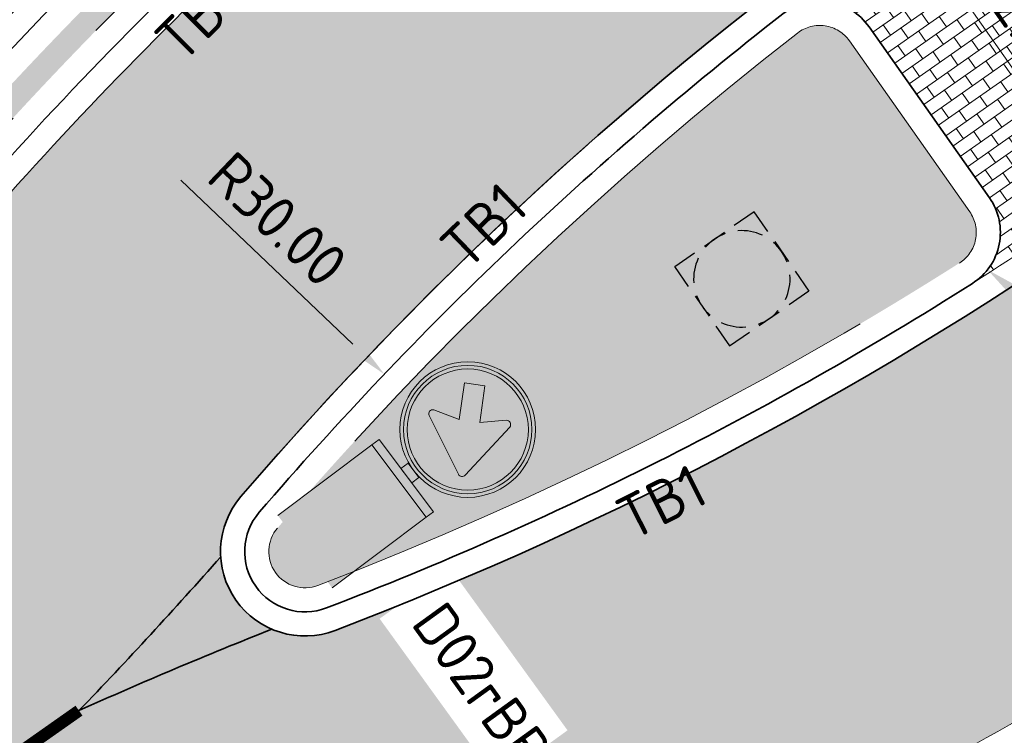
# Model space of a CAD drawing. Header units: metres. Extents: x 191748 to 192615, y 309710 to 310028.
# Tile 68 of 76: x 192242 to 192250, y 309852 to 309858. Entities that reach past the tile are written whole.
import ezdxf
from ezdxf.enums import TextEntityAlignment as Align

# ---------------------------------------------------------------- set-up
doc = ezdxf.new("R2010")
doc.units = ezdxf.units.M
for name, pattern in [('VH-OPSLUITBAND-SO', [10, 4, -2, 2, -2]), ('VH-OPSLUITBAND_100X200', [16, 8, -2, 4, -2]), ('VH-TROTTOIRBAND_180-200', [20, 10, -2, 2, -2, 2, -2])]:
    doc.linetypes.add(name, pattern=pattern)
for name, color, linetype, lineweight in [('N-WE-RI-HWA_GOOT_LIJNGOOT-G', 150, 'Continuous', 35), ('N-WE-RI-OVERIG_RIOOLPUT-OPHOOGTEBRENGEN-S-200', 7, 'Continuous', 25), ('N-WE-VH-KANTLAAG 2 STREKS-G', 170, 'Continuous', 18), ('N-WE-VH-KANTOPSLUITING_OPSLUITBAND_80X200 VOORKANT-G', 1, 'Continuous', 35), ('N-WE-VH-KANTOPSLUITING_OPSLUITBAND_80X200-G', 5, 'VH-OPSLUITBAND-SO', 18), ('N-WE-VH-KANTOPSLUITING_TEKST-T', 7, 'VH-OPSLUITBAND_100X200', 35), ('N-WE-VH-KANTOPSLUITING_TROTTOIRBAND_RWS VOORKANT-G', 2, 'Continuous', 35), ('N-WE-VH-KANTOPSLUITING_TROTTOIRBAND_RWS-G', 6, 'VH-TROTTOIRBAND_180-200', 18), ('N-WE-VH-KANTVERHARDING-G', 5, 'Continuous', 35), ('N-WE-VH-OPENVERHARDING_BETONSTRAATSTEEN_GRIJS-A', 252, 'Continuous', 9), ('N-WE-VH-TEGEL-A', 252, 'Continuous', 9), ('N-WE-VH-VERHARDING_ASFALT-A', 253, 'Continuous', 9), ('N-WE-VW-VERKEERSTEKEN_BORD-T25', 7, 'Continuous', 25), ('N-WE-VW-VERKEERSTEKEN_BORD_D-S-200', 7, 'Continuous', 25), ('X-XX-AL-AANPIJLING_MAATVOERING-S', 6, 'Continuous', 5), ('X-XX-AL-MAATVOERING-M', 6, 'Continuous', 18)]:
    doc.layers.add(name, color=color, linetype=linetype, lineweight=lineweight)
doc.layers.add('N-WE-VH-GESLOTENVERHARDING_ASFALT_COATING_ROOD-A', color=7, linetype='Continuous', lineweight=9, true_color=0xf2beba)
doc.layers.add('N-WE-VW-MARKERING_PUNTSTUK-G', color=7, linetype='Continuous', lineweight=35, true_color=0xf7f7f7)
doc.layers.add('N-WE-VW-MARKERING_30 KM zone-S', color=7, linetype='Continuous', true_color=0xf7f7f7)
doc.styles.add('NLCS-ISO', font='NLCS-ISO.ttf')
doc.styles.add('NLCS-ISO-M200-T18', font='NLCS-ISO.ttf', dxfattribs={"height": 0.36})
doc.dimstyles.new('NLCS-M200-T18-PIJL_L2_H2', dxfattribs={"dimscale": 0.2, "dimtxt": 2.5, "dimasz": 1.8, "dimexe": 2, "dimexo": 2, "dimgap": 0.7, "dimtad": 1, "dimzin": 0, "dimdsep": 46, "dimtxsty": 'NLCS-ISO-M200-T18', "dimcen": 0, "dimdle": 2, "dimclrd": 256, "dimclre": 256, "dimclrt": 7, "dimazin": 0, "dimtfac": 1, "dimtdec": 3, "dimtofl": 0, "dimtmove": 0, "dimatfit": 3, "dimfxl": 2, "dimfxlon": 1, "dimtfillclr": 256, "dimtolj": 1, "dimtzin": 0, "dimlwd": -1, "dimlwe": -1, "dimarcsym": 0})

# ---------------------------------------------------------------- blocks, each defined once
blk = doc.blocks.new('N-SVW-VERKEERSTEKEN_BORD_D02RBB22-SO')
at = {"true_color": 0x007dc8}
h = blk.add_hatch(color=152, dxfattribs=at)
h.dxf.hatch_style = 1
h.paths.add_polyline_path([(-1.63248066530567, 3.868108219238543), (-1.025245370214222, 4.475343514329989), (0.0002358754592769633, 3.447659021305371), (0.0009330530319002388, 5.324999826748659, 0.4143223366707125), (-2.512499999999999, 2.8125, 0.4141047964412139), (-0.0009330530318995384, 0.3000001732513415), (-0.0004433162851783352, 1.618749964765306), (-1.423004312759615, 1.87693842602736, -0.656866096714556), (-1.494165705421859, 2.182399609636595), (-0.5403937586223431, 2.776021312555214)])
h = blk.add_hatch(color=152, dxfattribs=at)
h.dxf.hatch_style = 1
h.paths.add_polyline_path([(2.517688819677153, 3.678611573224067), (2.659530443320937, 3.727406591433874, 0.5778775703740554), (-2.125014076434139, 4.654909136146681), (-2.011679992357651, 4.556647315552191, -0.5778775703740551)])
at = {"true_color": 0xffffff}
h = blk.add_hatch(color=7, dxfattribs=at)
h.dxf.hatch_style = 1
h.paths.add_polyline_path([(-2.011679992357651, 4.556647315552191), (-1.898345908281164, 4.458385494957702, -0.5778775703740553), (2.375847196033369, 3.629816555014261), (2.517688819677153, 3.678611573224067, 0.5778775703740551)])
at = {"true_color": 0x007dc8}
h = blk.add_hatch(color=152, dxfattribs=at)
h.dxf.hatch_style = 1
h.paths.add_polyline_path([(0.0009330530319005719, 5.324999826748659), (0.0002358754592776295, 3.447659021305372), (0.06684153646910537, 3.380910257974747), (0.6458248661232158, 4.315293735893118, -0.6626096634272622), (0.9635684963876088, 4.265867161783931), (1.450766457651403, 1.592139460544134, -0.5200296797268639), (1.252574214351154, 1.391332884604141), (-0.0004433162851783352, 1.618749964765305), (-0.0009330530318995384, 0.3000001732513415, 0.4143223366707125), (2.5125, 2.8125, 0.4141047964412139)])
h = blk.add_hatch(color=152, dxfattribs=at)
h.dxf.hatch_style = 1
h.paths.add_polyline_path([(-2.011679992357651, 4.556647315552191), (-2.125014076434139, 4.654909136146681, 0.1804943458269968), (-2.812499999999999, 2.8125, 0.4142135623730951), (5.166478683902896e-16, 0), (5.166478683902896e-16, 0.1500000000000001, -0.4142135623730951), (-2.662499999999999, 2.8125, -0.1804943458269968)])
at = {"true_color": 0xffffff}
h = blk.add_hatch(color=7, dxfattribs=at)
h.dxf.hatch_style = 1
h.paths.add_polyline_path([(-2.512499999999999, 2.8125, -0.1804943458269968), (-1.898345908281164, 4.458385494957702), (-2.011679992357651, 4.556647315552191, 0.1804943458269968), (-2.662499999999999, 2.8125, 0.4142135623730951), (5.166478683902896e-16, 0.1500000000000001), (5.166478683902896e-16, 0.3000000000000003, -0.4142135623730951)])
h = blk.add_hatch(color=7, dxfattribs=at)
h.dxf.hatch_style = 1
h.paths.add_polyline_path([(0.0002358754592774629, 3.447659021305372), (-1.025245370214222, 4.475343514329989), (-1.63248066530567, 3.868108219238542), (-0.5403937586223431, 2.776021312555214), (-1.494165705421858, 2.182399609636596, 0.6568660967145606), (-1.423004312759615, 1.876938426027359), (-0.0004433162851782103, 1.618749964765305)])
h = blk.add_hatch(color=7, dxfattribs=at)
h.dxf.hatch_style = 1
h.paths.add_polyline_path([(0.9635684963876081, 4.265867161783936, 0.6626096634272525), (0.6458248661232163, 4.315293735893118), (0.06684153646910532, 3.380910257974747), (0.0002358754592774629, 3.447659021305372), (-0.0004433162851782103, 1.618749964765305), (1.252574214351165, 1.391332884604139, 0.5200296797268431), (1.450766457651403, 1.592139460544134)])
at = {"true_color": 0x007dc8}
h = blk.add_hatch(color=152, dxfattribs=at)
h.dxf.hatch_style = 1
h.paths.add_polyline_path([(2.812500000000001, 2.8125, 0.08302223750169), (2.659530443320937, 3.727406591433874), (2.517688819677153, 3.678611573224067, -0.08302223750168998), (2.662500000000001, 2.8125, -0.4142135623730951), (5.166478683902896e-16, 0.1500000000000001), (5.166478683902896e-16, 0, 0.4142135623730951)])
at = {"true_color": 0xffffff}
h = blk.add_hatch(color=7, dxfattribs=at)
h.dxf.hatch_style = 1
h.paths.add_polyline_path([(2.517688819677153, 3.678611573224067), (2.375847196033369, 3.629816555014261, -0.08302223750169), (2.5125, 2.8125, -0.4142135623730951), (5.166478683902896e-16, 0.3000000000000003), (5.166478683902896e-16, 0.1500000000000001, 0.4142135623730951), (2.662500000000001, 2.8125, 0.08302223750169)])
at = {"true_color": 0xafafaf}
h = blk.add_hatch(color=253, dxfattribs=at)
h.dxf.hatch_style = 1
h.paths.add_polyline_path([(0.375, 0), (-0.375, 0), (-0.375, -0.375), (0.375, -0.375)])
at = {"true_color": 0x0a0a0a}
h = blk.add_hatch(color=28, dxfattribs=at)
h.dxf.hatch_style = 1
h.paths.add_polyline_path([(1.875, -0.375), (-1.875, -0.375), (-1.875, -0.75), (1.875, -0.75)])
at = {"true_color": 0xffe100}
h = blk.add_hatch(color=2, dxfattribs=at)
h.dxf.hatch_style = 1
h.paths.add_polyline_path([(1.875, -0.75), (-1.875, -0.75), (-1.875, -5.625), (1.875, -5.625)])
at = {"color": 7, "lineweight": 0, "true_color": 0xffffff}
blk.add_lwpolyline([(-1.025245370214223, 4.475343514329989), (0.06684153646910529, 3.380910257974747), (0.645824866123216, 4.315293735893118, -0.6626096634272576), (0.9635684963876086, 4.265867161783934), (1.450766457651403, 1.592139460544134, -0.5279358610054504), (1.248367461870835, 1.392096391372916), (-1.423004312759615, 1.876938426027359, -0.6568660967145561), (-1.49416570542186, 2.182399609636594), (-0.5403937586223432, 2.776021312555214), (-1.63248066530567, 3.868108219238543)], format="xyb", close=True, dxfattribs=at)
at = {"color": 253, "lineweight": 0, "true_color": 0xafafaf}
blk.add_lwpolyline([(-0.375, -0.375), (0.375, -0.375), (0.375, 0), (-0.375, 0)], close=True, dxfattribs=at)
at = {"color": 28, "lineweight": 0, "true_color": 0x0a0a0a}
blk.add_lwpolyline([(-1.875, -0.75), (1.875, -0.75), (1.875, -0.375), (-1.875, -0.375)], close=True, dxfattribs=at)
at = {"color": 253, "lineweight": 0, "true_color": 0xafafaf}
blk.add_lwpolyline([(1.875, -5.625), (1.875, -0.75), (-1.875, -0.75), (-1.875, -5.625)], dxfattribs=at)
at = {"color": 152, "lineweight": 0, "true_color": 0x007dc8}
blk.add_circle((5.166478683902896e-16, 2.8125), 2.8125, dxfattribs=at)
at = {"color": 7, "lineweight": 0, "true_color": 0xffffff}
for radius in [2.6625, 2.5125]:
    blk.add_circle((5.166478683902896e-16, 2.8125), radius, dxfattribs=at)
blk = doc.blocks.new('TEKST TB')
at = {"layer": 'N-WE-VH-KANTOPSLUITING_TEKST-T', "style": 'NLCS-ISO'}
blk.add_attdef('TEKST_TROTTOIRBANDEN', text='', height=0.36, rotation=0.340705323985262, dxfattribs=at).set_placement((0, 0), align=Align.BOTTOM_CENTER)
blk = doc.blocks.new('*D133')
at = {"layer": 'defpoints', "color": 0, "transparency": 16777216}
for p in [(192249.3436358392, 309859.0260969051), (192250.9550667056, 309856.7362744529), (192250.8532588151, 309856.6646285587)]:
    blk.add_point(p, dxfattribs=at)
at = {"layer": 'X-XX-AL-MAATVOERING-M', "transparency": 16777216}
for p, q in [((192249.2418279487, 309858.9544510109), (192248.9147103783, 309858.724246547)), ((192249.4490119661, 309858.6600451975), (192250.6460747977, 309856.959034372)), ((192250.8532588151, 309856.6646285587), (192250.5261412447, 309856.4344240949))]:
    blk.add_line(p, q, dxfattribs=at)
for points in [[(192249.4980796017, 309858.6945758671), (192249.3999443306, 309858.625514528), (192249.2418279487, 309858.9544510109)], [(192250.6951424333, 309856.9935650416), (192250.5970071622, 309856.9245037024), (192250.8532588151, 309856.6646285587)]]:
    blk.add_solid(points, dxfattribs=at)
at = {"layer": 'X-XX-AL-MAATVOERING-M', "color": 7, "transparency": 16777216, "insert": (192250.3092374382, 309857.9937033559), "char_height": 0.36, "attachment_point": 5, "rotation": 305.13543687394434, "style": 'NLCS-ISO-M200-T18'}
blk.add_mtext('\\A1;2.80', dxfattribs=at)
blk = doc.blocks.new('SRI-PUT_OPHOOGTEBRENGEN-SO')
for p, q in [((-0.5, 2), (0.5, 2)), ((-2, -0.4999999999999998), (-2, 0.5)), ((2, -0.4999999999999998), (2, 0.5000000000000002)), ((-0.5, -2), (0.5, -2))]:
    blk.add_line(p, q)
for points in [[(-1, 2), (-2, 2), (-2, 0.9999999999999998)], [(1, 2), (2, 2), (2, 0.9999999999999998)], [(-1, -2), (-2, -2), (-2, -0.9999999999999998)], [(1, -2), (2, -2), (2, -0.9999999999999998)]]:
    blk.add_lwpolyline(points)
for start, end in [(120, 150), (75.52248781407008, 104.4775121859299), (30, 59.99999999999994), (165.5224878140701, 194.4775121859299), (345.5224878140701, 14.47751218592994), (209.9999999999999, 239.9999999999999), (300.0000000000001, 330.0000000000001), (255.52248781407, 284.4775121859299)]:
    blk.add_arc((0, 0), 2, start, end)
blk = doc.blocks.new('*D95')
at = {"layer": 'defpoints', "color": 0, "transparency": 16777216}
for p in [(192264.059955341, 309863.6160215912), (192268.7147960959, 309856.2915501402), (192244.638, 309851.2730000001)]:
    blk.add_point(p, dxfattribs=at)
at = {"layer": 'X-XX-AL-AANPIJLING_MAATVOERING-S', "transparency": 16777216}
for p, q in [((192268.5002488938, 309856.6291438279), (192268.929343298, 309855.9539564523)), ((192249.5966750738, 309844.1416210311), (192268.4109617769, 309856.0984576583)), ((192249.0782935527, 309844.2861222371), (192249.5073879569, 309843.6109348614))]:
    blk.add_line(p, q, dxfattribs=at)
for points in [[(192268.3787796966, 309856.1490967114), (192268.4431438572, 309856.0478186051), (192268.7147960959, 309856.2915501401)], [(192249.5644929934, 309844.1922600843), (192249.628857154, 309844.0909819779), (192249.2928407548, 309843.9485285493)]]:
    blk.add_solid(points, dxfattribs=at)
at = {"layer": 'X-XX-AL-AANPIJLING_MAATVOERING-S', "color": 7, "transparency": 16777216, "insert": (192260.0384331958, 309851.2206929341), "char_height": 0.36, "attachment_point": 5, "rotation": 32.436733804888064, "style": 'NLCS-ISO-M200-T18'}
blk.add_mtext('\\A1;23.00m komverplaatsing', dxfattribs=at)
blk = doc.blocks.new('*D166')
at = {"layer": 'defpoints', "color": 0, "transparency": 16777216}
for p in [(192244.8935908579, 309855.191126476), (192266.608970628, 309834.4922791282)]:
    blk.add_point(p, dxfattribs=at)
at = {"layer": 'X-XX-AL-MAATVOERING-M', "transparency": 16777216}
blk.add_line((192243.2055820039, 309856.8001168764), (192244.6330063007, 309855.4395126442), dxfattribs=at)
blk.add_solid([(192244.6744039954, 309855.4829434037), (192244.591608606, 309855.3960818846), (192244.8935908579, 309855.191126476)], dxfattribs=at)
at = {"layer": 'X-XX-AL-MAATVOERING-M', "color": 7, "transparency": 16777216, "insert": (192244.0097895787, 309856.4756385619), "char_height": 0.36, "attachment_point": 5, "rotation": 316.37293247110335, "style": 'NLCS-ISO-M200-T18'}
blk.add_mtext('\\A1;R30.00', dxfattribs=at)
blk = doc.blocks.new('*D167')
at = {"layer": 'defpoints', "color": 0, "transparency": 16777216}
for p in [(192249.5032701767, 309856.3666384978), (192249.8963759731, 309856.0576598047)]:
    blk.add_point(p, dxfattribs=at)
at = {"layer": 'X-XX-AL-MAATVOERING-M', "transparency": 16777216}
blk.add_line((192251.5316960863, 309854.7723084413), (192250.1794121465, 309855.8351951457), dxfattribs=at)
blk.add_solid([(192250.2164895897, 309855.8823678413), (192250.1423347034, 309855.7880224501), (192249.8963759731, 309856.0576598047)], dxfattribs=at)
at = {"layer": 'X-XX-AL-MAATVOERING-M', "color": 7, "transparency": 16777216, "insert": (192251.1948185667, 309855.4441071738), "char_height": 0.36, "attachment_point": 5, "rotation": 321.8328750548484, "style": 'NLCS-ISO-M200-T18'}
blk.add_mtext('\\A1;R0.50', dxfattribs=at)

msp = doc.modelspace()

# ---------------------------------------------------------------- hatches: boundary and pattern name
at = {"layer": 'N-WE-VH-GESLOTENVERHARDING_ASFALT_COATING_ROOD-A'}
h = msp.add_hatch(color=256, dxfattribs=at)
h.dxf.hatch_style = 1
edge = h.paths.add_edge_path()
edge.add_line((192051.0774653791, 309808.4195765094), (192057.0811257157, 309758.80851348))
edge.add_line((192057.0811257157, 309758.80851348), (192058.565283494, 309759.0298562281))
edge.add_line((192058.565283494, 309759.0298562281), (192052.5561329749, 309808.6862872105))
edge.add_arc((192068.7381378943, 309810.6445452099), 16.30006311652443, 172.7372160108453, 186.9000706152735, ccw=False)
edge.add_arc((192042.9464646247, 309813.9315084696), 9.700216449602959, 352.7372160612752, 353.558672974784)
edge.add_arc((192068.7432477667, 309810.638999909), 16.30746508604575, 122.85393825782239, 172.2315393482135, ccw=False)
edge.add_arc((192069.4176080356, 309809.2144069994), 17.87123448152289, 94.68040749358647, 122.19239038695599, ccw=False)
edge.add_arc((192068.8067794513, 309807.0628131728), 19.9812120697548, 86.85571442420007, 92.43069995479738, ccw=False)
edge.add_arc((192068.7245158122, 309810.7565854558), 16.30000000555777, 69.28399104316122, 85.85476106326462, ccw=False)
edge.add_line((192074.490415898, 309826.0027127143), (192099.6408618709, 309816.4911196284))
edge.add_arc((192146.0156778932, 309939.1148793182), 131.1000000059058, 249.283991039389, 267.28769582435)
edge.add_line((192139.8119000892, 309808.1617459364), (192141.2483762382, 309808.1163962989))
edge.add_arc((192142.7684526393, 309904.2043735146), 96.09999998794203, 269.0936774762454, 300.0344611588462)
edge.add_line((192190.8685005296, 309821.0082474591), (192194.5697765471, 309823.0909068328))
edge.add_line((192194.5697765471, 309823.0909068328), (192208.7230190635, 309831.2756147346))
edge.add_arc((192084.1208555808, 310046.7414149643), 248.9000004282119, 300.0404543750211, 303.1284289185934)
edge.add_arc((192208.2896435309, 309856.4733086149), 21.6999999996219, 303.1284289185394, 319.3354496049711)
edge.add_line((192224.7499105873, 309842.332954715), (192225.6489243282, 309843.3794636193))
edge.add_arc((192239.5301633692, 309831.4546490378), 18.30000000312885, 125.1354368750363, 139.3354496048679, ccw=False)
edge.add_line((192228.9983091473, 309846.420277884), (192235.1600518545, 309850.7565190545))
edge.add_line((192235.1600518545, 309850.7565190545), (192236.4865745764, 309851.7701852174))
edge.add_arc((192229.1268201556, 309861.0166983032), 11.81795199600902, 308.5180067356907, 324.8070539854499)
edge.add_line((192238.7846379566, 309854.205637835), (192239.3306963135, 309854.9545798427))
edge.add_arc((192239.7560225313, 309855.1015410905), 0.4499999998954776, 142.4942655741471, 199.0613597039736, ccw=False)
edge.add_arc((192266.6089706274, 309834.4922791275), 34.30000000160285, 127.17003413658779, 142.4942657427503, ccw=False)
edge.add_line((192245.8855127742, 309861.8240974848), (192247.0046765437, 309862.637645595))
edge.add_line((192247.0046765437, 309862.637645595), (192247.8553785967, 309863.2301912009))
edge.add_line((192247.8553785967, 309863.2301912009), (192254.0557285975, 309867.5489654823))
edge.add_line((192254.0557285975, 309867.5489654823), (192254.1700393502, 309867.3848525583))
edge.add_line((192254.1700393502, 309867.3848525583), (192255.7091075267, 309868.45687076))
edge.add_line((192255.7091075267, 309868.45687076), (192254.566, 309870.098))
edge.add_line((192254.566, 309870.098), (192247.4733388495, 309865.1572808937))
edge.add_line((192247.4733388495, 309865.1572808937), (192247.5874540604, 309864.9934487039))
edge.add_line((192247.5874540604, 309864.9934487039), (192246.0901905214, 309863.9505489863))
edge.add_arc((192266.6089706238, 309834.4922791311), 35.89999999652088, 124.8586456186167, 145.9195530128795)
edge.add_arc((192228.4265712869, 309860.3247079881), 10.20000000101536, 305.13543687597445, 325.91955301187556, ccw=False)
edge.add_line((192234.2967851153, 309851.9832099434), (192228.1350424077, 309847.6469687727))
edge.add_arc((192239.5301633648, 309831.4546490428), 19.79999999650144, 125.1354368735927, 139.3354496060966)
edge.add_line((192224.51111785, 309844.3569074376), (192223.6121041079, 309843.3103985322))
edge.add_arc((192208.2896435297, 309856.473308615), 20.20000000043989, 303.128428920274, 319.33544960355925, ccw=False)
edge.add_arc((192084.1208557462, 310046.741414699), 247.4000001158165, 300.0404543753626, 303.12842892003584, ccw=False)
edge.add_line((192207.9721020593, 309832.5741229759), (192193.8265035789, 309824.3938355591))
edge.add_line((192193.8265035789, 309824.3938355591), (192190.1252659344, 309822.3111977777))
edge.add_arc((192142.768452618, 309904.2043735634), 94.6000000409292, 295.4844754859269, 300.0397409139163, ccw=False)
edge.add_line((192183.4716656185, 309818.8087737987), (192183.0189620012, 309818.594464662))
edge.add_arc((192142.7684526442, 309904.204373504), 94.59999997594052, 287.2480245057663, 295.1811174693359, ccw=False)
edge.add_line((192170.8181706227, 309813.8585196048), (192159.1426590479, 309811.0322459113))
edge.add_arc((192142.7684526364, 309904.2043735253), 94.59999999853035, 269.0985400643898, 279.96746087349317, ccw=False)
edge.add_arc((192141.9846298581, 309854.2105175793), 44.60000006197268, 267.27836996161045, 269.0949207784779, ccw=False)
edge.add_arc((192146.0156777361, 309939.1148793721), 129.6000000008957, 249.28399111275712, 267.2806065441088, ccw=False)
edge.add_line((192100.1714661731, 309817.8941374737), (192075.0210202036, 309827.4057305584))
edge.add_arc((192068.7245158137, 309810.7565854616), 17.7999999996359, 69.28399102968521, 123.0926038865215)
edge.add_arc((192054.5286765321, 309832.5391047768), 8.200000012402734, 292.5779463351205, 303.0926038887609, ccw=False)
edge.add_arc((192068.7245154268, 309810.756585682), 17.99999958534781, 127.8612765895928, 168.1940758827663)
edge.add_arc((192042.9203814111, 309813.9419657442), 8.200000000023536, -7.0372807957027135, 3.4774068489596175, ccw=False)
edge.add_arc((192068.7245158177, 309810.7565854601), 17.80000000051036, 172.9627625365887, 187.543856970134)
edge.add_line((192051.0785808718, 309808.4197115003), (192051.0774653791, 309808.4195765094))
h = msp.add_hatch(color=256, dxfattribs=at)
h.dxf.hatch_style = 1
edge = h.paths.add_edge_path()
edge.add_arc((192244.0243701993, 309849.036280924), 0.4499999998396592, 230.4225353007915, 287.348414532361)
edge.add_arc((192233.6897319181, 309881.2700922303), 34.30000000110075, 287.7710036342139, 307.1700341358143)
edge.add_arc((192233.689733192, 309881.2700932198), 34.30000001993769, 307.1700314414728, 315.9919136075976)
edge.add_arc((192266.8487255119, 309849.2436790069), 11.80000000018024, 120.7354877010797, 136.0055259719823, ccw=False)
edge.add_line((192260.818035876, 309859.3862024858), (192261.6775717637, 309859.8972778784))
edge.add_line((192261.6775717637, 309859.8972778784), (192261.5753566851, 309860.0691850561))
edge.add_line((192261.5753566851, 309860.0691850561), (192270.857, 309865.588))
edge.add_line((192270.857, 309865.588), (192271.6236130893, 309864.2986961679))
edge.add_line((192271.6236130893, 309864.2986961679), (192262.9461587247, 309859.139128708))
edge.add_arc((192268.0569126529, 309850.5437698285), 9.99999999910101, 120.7354877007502, 138.2013745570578)
edge.add_arc((192233.6897319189, 309881.2700922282), 36.09999999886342, 289.36379946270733, 318.2013745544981, ccw=False)
edge.add_line((192245.6592327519, 309847.2121849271), (192245.5955394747, 309847.401771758))
edge.add_line((192245.5955394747, 309847.401771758), (192244.6476053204, 309847.083305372))
edge.add_arc((192233.6839772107, 309881.2912425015), 35.92191676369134, 284.36949514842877, 287.7706307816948, ccw=False)
edge.add_arc((192245.1302455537, 309836.6122301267), 10.19999999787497, 104.3694951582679, 123.9399972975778)
edge.add_arc((192258.1392042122, 309817.2820200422), 33.50000058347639, 123.9399973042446, 125.1354368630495)
edge.add_line((192238.8595800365, 309844.6781170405), (192233.0580172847, 309840.5953475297))
edge.add_arc((192221.6628963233, 309856.7876672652), 19.80000000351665, 291.26296266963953, 305.13543687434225, ccw=False)
edge.add_line((192228.8433443, 309838.3355354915), (192227.0587217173, 309837.6410688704))
edge.add_arc((192234.3842292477, 309818.8161667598), 20.20000000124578, 111.2629626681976, 123.3955080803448)
edge.add_line((192223.2658404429, 309835.6809653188), (192220.6846251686, 309834.0017217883))
edge.add_line((192220.6846251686, 309834.0017217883), (192219.8426701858, 309833.4635931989))
edge.add_arc((192084.1208556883, 310046.7414148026), 252.8000002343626, 300.0404543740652, 302.4711089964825, ccw=False)
edge.add_line((192210.6754033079, 309827.8994933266), (192196.5308240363, 309819.7197953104))
edge.add_line((192196.5308240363, 309819.7197953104), (192192.8295869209, 309817.6371578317))
edge.add_arc((192142.7684716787, 309904.204339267), 99.99996080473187, 298.6623529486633, 300.0404547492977, ccw=False)
edge.add_line((192190.7331580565, 309816.4582224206), (192190.6371805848, 309816.633802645))
edge.add_arc((192142.7686785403, 309904.2026409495), 99.79827117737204, 269.1016171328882, 298.6627164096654, ccw=False)
edge.add_arc((192141.984624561, 309854.2105173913), 49.79999962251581, 267.28177641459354, 269.1017624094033, ccw=False)
edge.add_arc((192146.0156778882, 309939.1148792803), 134.7999999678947, 262.0982203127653, 267.28177642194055, ccw=False)
edge.add_line((192127.4840057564, 309805.5947792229), (192126.5002487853, 309805.7350156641))
edge.add_line((192126.5002487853, 309805.7350156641), (192113.7508740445, 309808.2331677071))
edge.add_arc((192146.0156775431, 309939.1148779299), 134.7999985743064, 255.7287576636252, 256.15163443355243, ccw=False)
edge.add_arc((192146.0156779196, 309939.1148793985), 134.8000000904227, 249.2839910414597, 255.72875766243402, ccw=False)
edge.add_line((192098.3320379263, 309813.0303422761), (192078.8062263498, 309820.4147669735))
edge.add_line((192078.8062263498, 309820.4147669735), (192078.2031537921, 309820.6428416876))
edge.add_arc((192072.6848690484, 309806.0514560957), 15.60000000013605, 69.28399103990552, 186.6211746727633)
edge.add_line((192057.1889176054, 309804.2527096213), (192058.1706189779, 309795.7954884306))
edge.add_line((192058.1706189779, 309795.7954884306), (192059.8562187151, 309781.2742804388))
edge.add_arc((192556.7199951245, 309838.9494718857), 500.2000000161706, 186.6211746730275, 188.2193609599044)
edge.add_line((192061.6580603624, 309767.43918755), (192062.8420816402, 309759.6676848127))
edge.add_line((192062.8420816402, 309759.6676848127), (192061.298320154, 309759.4374529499))
edge.add_line((192061.298320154, 309759.4374529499), (192060.1734683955, 309767.2247424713))
edge.add_arc((192556.7199952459, 309838.9494719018), 501.7000001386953, 186.6211746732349, 188.2193609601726, ccw=False)
edge.add_line((192058.3662233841, 309781.1013240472), (192056.6806236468, 309795.6225320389))
edge.add_line((192056.6806236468, 309795.6225320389), (192055.6989222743, 309804.0797532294))
edge.add_arc((192072.6848690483, 309806.0514560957), 17.10000000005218, 69.28399104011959, 186.6211746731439, ccw=False)
edge.add_line((192078.7337580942, 309822.0458595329), (192079.3368306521, 309821.8177848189))
edge.add_line((192079.3368306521, 309821.8177848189), (192080.1912720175, 309821.4946454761))
edge.add_line((192080.1912720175, 309821.4946454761), (192098.8626422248, 309814.4333601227))
edge.add_arc((192146.015677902, 309939.1148793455), 133.3000000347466, 249.2839910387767, 256.1356227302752)
edge.add_arc((192146.0156779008, 309939.1148793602), 133.3000000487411, 256.1356227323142, 261.6913552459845)
edge.add_arc((192146.0156778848, 309939.1148792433), 133.2999999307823, 261.6913552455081, 267.2817764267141)
edge.add_arc((192141.9846245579, 309854.2105172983), 48.29999952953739, 267.2817764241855, 269.1017624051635)
edge.add_arc((192142.7684526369, 309904.2043734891), 98.299999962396, 269.1017624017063, 300.0462624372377)
edge.add_line((192191.9871735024, 309819.113789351), (192195.6884480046, 309821.1964478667))
edge.add_line((192195.6884480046, 309821.1964478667), (192209.8243640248, 309829.3711359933))
edge.add_arc((192084.1208557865, 310046.7414146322), 251.1000000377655, 300.0404543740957, 303.1985352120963)
edge.add_arc((192233.4902673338, 309818.468291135), 21.69999999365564, 111.2629626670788, 123.19853521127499, ccw=False)
edge.add_line((192225.6207864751, 309838.6910820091), (192228.2993709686, 309839.7334242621))
edge.add_arc((192221.6628963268, 309856.7876672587), 18.29999999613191, 291.2629626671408, 305.1354368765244)
edge.add_line((192232.1947505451, 309841.8220384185), (192237.9963133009, 309845.904807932))
edge.add_arc((192258.1392035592, 309817.2820209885), 34.99999943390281, 123.93999727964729, 125.1354368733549, ccw=False)
edge.add_line((192238.5978501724, 309846.3188160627), (192239.7848766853, 309847.0833405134))
edge.add_arc((192246.077788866, 309836.8657450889), 11.99999999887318, 105.5881973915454, 121.62848938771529, ccw=False)
edge.add_line((192242.8531319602, 309848.4243603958), (192243.7376658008, 309848.6894371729))
at = {"layer": 'N-WE-VH-OPENVERHARDING_BETONSTRAATSTEEN_GRIJS-A'}
h = msp.add_hatch(dxfattribs=at)
h.set_pattern_fill('AVH-BSS_KEIFORMAAT_HALFST', color=256, angle=90, pattern_type=2)
h.set_pattern_definition([(125.1354368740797, (192249.9121671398, 309856.6543940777), (-0.1462970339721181, 0.02543969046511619), [0.105, -0.105]), (215.1354368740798, (192249.9121671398, 309856.6543940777), (0.06042867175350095, -0.08586836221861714), [])])
edge = h.paths.add_edge_path()
edge.add_arc((192250.795432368, 309859.39573286), 0.5000000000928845, 122.4152934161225, 215.1354368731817)
edge.add_line((192250.386535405, 309859.1079772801), (192251.3841962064, 309857.6903141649))
edge.add_arc((192251.7930931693, 309857.9780697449), 0.5000000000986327, 215.1354368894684, 307.8555803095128)
edge.add_arc((192233.689731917, 309881.2700922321), 30.00000000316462, 302.41529341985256, 307.85558032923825, ccw=False)
edge.add_arc((192249.5032701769, 309856.3666384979), 0.49999999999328, 302.4152934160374, 395.1354368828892)
edge.add_line((192249.9121671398, 309856.6543940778), (192248.9145063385, 309858.072057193))
edge.add_arc((192248.5056093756, 309857.7843016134), 0.4999999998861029, 35.13543686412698, 127.8555803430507)
edge.add_arc((192266.6089706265, 309834.4922791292), 29.99999999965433, 122.41529342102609, 127.8555803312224, ccw=False)
at = {"layer": 'N-WE-VH-TEGEL-A'}
h = msp.add_hatch(dxfattribs=at)
h.set_pattern_fill('AVH-TEGEL_300X300_HALFST', color=256, pattern_type=2)
h.set_pattern_definition([(35.13543687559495, (192250.0961266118, 309856.3929900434), (0.1590115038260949, 0.2953224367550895), [0.3, -0.3]), (125.1354368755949, (192250.0961266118, 309856.3929900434), (-0.2453381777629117, -0.1726533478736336), [])])
edge = h.paths.add_edge_path()
edge.add_line((192261.9948439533, 309856.9778993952), (192261.199417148, 309857.8221457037))
edge.add_arc((192268.0569126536, 309850.5437698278), 10.00000000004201, 133.2945835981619, 138.2013745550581)
edge.add_arc((192233.6897319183, 309881.2700922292), 36.10000000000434, 289.38028355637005, 318.2013745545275, ccw=False)
edge.add_line((192245.6690307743, 309847.2156299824), (192245.7353980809, 309847.0269626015))
edge.add_arc((192233.6897319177, 309881.2700922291), 36.30000000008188, 287.3845182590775, 289.380283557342, ccw=False)
edge.add_line((192244.5355525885, 309846.6282364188), (192243.6272994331, 309845.9925859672))
edge.add_line((192243.6272994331, 309845.9925859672), (192244.32394352, 309844.9971816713))
edge.add_arc((192251.2678667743, 309835.2103573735), 11.99999999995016, 110.88874372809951, 125.35636832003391, ccw=False)
edge.add_arc((192233.6897319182, 309881.2700922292), 37.3000000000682, 290.8887437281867, 319.3629376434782)
at = {"layer": 'N-WE-VH-VERHARDING_ASFALT-A'}
h = msp.add_hatch(color=256, dxfattribs=at)
h.dxf.hatch_style = 1
edge = h.paths.add_edge_path(flags=16)
edge.add_arc((192256.0629673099, 309862.0428111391), 0.6999999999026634, 319.3246451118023, 470.9462286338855)
edge.add_arc((192266.6089706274, 309834.4922791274), 30.20000000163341, 110.9462286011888, 139.324645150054)
edge.add_arc((192244.2357352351, 309853.719560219), 0.6999999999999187, 139.3246451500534, 290.9462286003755)
edge.add_arc((192233.6897319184, 309881.270092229), 30.19999999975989, 290.9462286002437, 319.3246451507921)
edge = h.paths.add_edge_path()
edge.add_line((192271.399803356, 309869.0901268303), (192268.5030420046, 309873.6475649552))
edge.add_arc((192346.6804465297, 309747.3577371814), 148.528876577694, 121.7588199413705, 123.1146476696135)
edge.add_arc((192272.6832243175, 309876.2750104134), 8.451975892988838, 212.2700144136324, 213.6258421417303)
edge.add_arc((192402.5677959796, 309659.4185545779), 252.520061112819, 122.8351254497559, 123.3940986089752)
edge.add_arc((192235.9522543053, 309912.1609069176), 50.1999999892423, 291.53972970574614, 303.3941118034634, ccw=False)
edge.add_arc((192266.608970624, 309834.4922791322), 33.2999999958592, 111.5397297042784, 139.3593063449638)
edge.add_arc((192214.6305602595, 309879.1072412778), 35.19999994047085, 316.3056181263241, 319.3593063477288, ccw=False)
edge.add_arc((192239.7560225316, 309855.1015410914), 0.4500000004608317, 199.0613597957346, 316.30561808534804, ccw=False)
edge.add_line((192239.3306963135, 309854.9545798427), (192238.7846379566, 309854.205637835))
edge.add_arc((192228.9930839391, 309861.1428901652), 11.99999999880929, 308.6423843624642, 324.68267635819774, ccw=False)
edge.add_arc((192214.6305602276, 309879.1072412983), 34.99999997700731, 305.13543687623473, 308.6423843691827, ccw=False)
edge.add_line((192234.7734507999, 309850.4844539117), (192228.9983091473, 309846.420277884))
edge.add_arc((192239.5301633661, 309831.4546490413), 18.29999999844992, 125.1354368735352, 139.3354496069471)
edge.add_line((192225.6489243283, 309843.3794636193), (192224.7499105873, 309842.3329547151))
edge.add_arc((192208.2896435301, 309856.4733086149), 21.70000000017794, 303.12842892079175, 319.3354496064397, ccw=False)
edge.add_arc((192084.1208557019, 310046.7414147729), 248.9000002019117, 300.0404543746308, 303.12842891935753, ccw=False)
edge.add_line((192208.7230190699, 309831.2756147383), (192194.5784397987, 309823.0959167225))
edge.add_line((192194.5784397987, 309823.0959167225), (192195.6797847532, 309821.1914379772))
edge.add_line((192195.6797847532, 309821.1914379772), (192209.8243640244, 309829.371135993))
edge.add_arc((192084.1208556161, 310046.7414149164), 251.1000003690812, 300.0404543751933, 303.1985352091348)
edge.add_arc((192233.4902673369, 309818.4682911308), 21.699999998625, 111.26296267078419, 123.19853521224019, ccw=False)
edge.add_line((192225.6207864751, 309838.6910820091), (192228.2993709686, 309839.7334242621))
edge.add_arc((192221.6628963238, 309856.7876672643), 18.30000000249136, 291.2629626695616, 305.1354368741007)
edge.add_line((192232.1947505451, 309841.8220384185), (192237.9963132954, 309845.9048079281))
edge.add_arc((192258.1392039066, 309817.2820204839), 35.00000004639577, 121.62848939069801, 125.13543687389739, ccw=False)
edge.add_arc((192246.0777888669, 309836.8657450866), 12.00000000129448, 105.5881973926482, 121.62848938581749, ccw=False)
edge.add_line((192242.8531319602, 309848.4243603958), (192243.7424453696, 309848.6855414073))
edge.add_arc((192244.0243588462, 309849.0362903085), 0.4500000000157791, 113.9652555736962, 231.2095140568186, ccw=False)
edge.add_arc((192258.1392038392, 309817.2820206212), 35.19999989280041, 110.91156740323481, 113.9652556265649, ccw=False)
edge.add_arc((192233.689731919, 309881.2700922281), 33.29999999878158, 290.911567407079, 317.8296715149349)
edge.add_arc((192295.5759538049, 309825.2134642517), 50.19999999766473, 123.98108625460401, 137.8296715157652, ccw=False)
edge.add_line((192267.5182098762, 309866.8404147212), (192268.354620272, 309867.3921081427))
edge.add_line((192268.354620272, 309867.3921081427), (192268.4647401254, 309867.2251542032))
edge.add_arc((192402.5568029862, 309659.4353357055), 247.2999999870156, 122.02950076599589, 122.83518353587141, ccw=False)
h = msp.add_hatch(color=256, dxfattribs=at)
h.dxf.hatch_style = 1
edge = h.paths.add_edge_path()
edge.add_line((192246.248022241, 309861.3459898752), (192246.1271857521, 309861.5053590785))
edge.add_arc((192266.6089706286, 309834.4922791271), 33.90000000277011, 127.1700341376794, 142.4942657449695)
edge.add_arc((192239.7560225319, 309855.101541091), 0.05000000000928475, 142.4942661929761, 316.305617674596)
edge.add_arc((192214.6305602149, 309879.1072413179), 34.80000000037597, 316.305618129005, 319.3593063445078)
edge.add_arc((192266.6089706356, 309834.49227912), 33.70000001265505, 127.1700341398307, 139.3593063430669, ccw=False)
h = msp.add_hatch(color=256, dxfattribs=at)
h.dxf.hatch_style = 1
edge = h.paths.add_edge_path()
edge.add_line((192252.2030045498, 309852.8716990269), (192252.0937817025, 309853.0392411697))
edge.add_arc((192233.6897319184, 309881.2700922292), 33.69999999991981, 290.9115674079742, 303.100839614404, ccw=False)
edge.add_arc((192258.1392038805, 309817.2820205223), 34.79999999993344, 110.9115674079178, 113.9652556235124)
edge.add_arc((192244.0243588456, 309849.0362903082), 0.04999999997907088, 113.9652550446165, 287.7766086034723)
edge.add_arc((192233.6897319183, 309881.2700922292), 33.90000000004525, 287.7766080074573, 303.1008396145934)
edge = h.paths.add_edge_path()
edge.add_line((192254.0506803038, 309854.4163814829), (192254.1715167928, 309854.2570122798))
edge.add_arc((192233.6897319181, 309881.2700922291), 33.90000000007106, 307.1700341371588, 315.9953998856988)
edge.add_arc((192266.8487255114, 309849.2436790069), 12.19999999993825, 120.73548770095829, 135.9953998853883, ccw=False)
edge.add_line((192260.6136057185, 309859.7300168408), (192260.1368235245, 309860.2007197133))
edge.add_arc((192295.5759538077, 309825.2134642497), 49.80000000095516, 135.3676202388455, 137.8296715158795)
edge.add_arc((192233.6897319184, 309881.2700922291), 33.69999999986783, 307.170034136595, 317.8296715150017, ccw=False)
h = msp.add_hatch(color=256, dxfattribs=at)
h.dxf.hatch_style = 1
edge = h.paths.add_edge_path()
edge.add_arc((192248.5056093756, 309857.7843016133), 0.30000000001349, 35.13543687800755, 127.855580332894)
edge.add_arc((192266.6089706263, 309834.4922791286), 29.80000000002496, 127.8555803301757, 139.324645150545)
edge.add_arc((192244.2357352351, 309853.719560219), 0.2999999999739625, 139.3246451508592, 215.1354369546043)
edge.add_line((192243.9903970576, 309853.5469068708), (192249.2497779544, 309857.2481234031))
edge.add_line((192249.2497779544, 309857.2481234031), (192248.7509475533, 309857.9569549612))
h = msp.add_hatch(color=256, dxfattribs=at)
h.dxf.hatch_style = 1
edge = h.paths.add_edge_path()
edge.add_arc((192249.5032701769, 309856.3666384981), 0.3000000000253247, 302.415293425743, 395.1354368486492)
edge.add_line((192249.7486083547, 309856.5392918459), (192249.2497779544, 309857.2481234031))
edge.add_line((192249.2497779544, 309857.2481234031), (192243.9903970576, 309853.5469068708))
edge.add_arc((192244.2357352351, 309853.719560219), 0.2999999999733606, 215.1354369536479, 290.9462285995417)
edge.add_arc((192233.6897319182, 309881.2700922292), 29.80000000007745, 290.9462286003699, 302.4152934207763)
at = {"layer": 'N-WE-VW-MARKERING_PUNTSTUK-G'}
h = msp.add_hatch(color=256, dxfattribs=at)
h.dxf.hatch_style = 1
edge = h.paths.add_edge_path()
edge.add_arc((192244.2357353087, 309853.7195583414), 0.6999999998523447, 182.2472527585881, 246.8319597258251)
edge.add_arc((192258.1392038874, 309817.2820205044), 38.50000001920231, 111.6097219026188, 114.1929379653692)
edge.add_line((192242.3614955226, 309852.4005899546), (192243.5362736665, 309853.6921100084))

# ---------------------------------------------------------------- linework, layer by layer
at = {"layer": 'N-WE-VH-KANTLAAG 2 STREKS-G'}
for points in [[(192254.1700393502, 309867.3848525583), (192254.0557285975, 309867.5489654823), (192253.2351639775, 309866.9774117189), (192247.8553785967, 309863.2301912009), (192247.0046765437, 309862.637645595, 0.01008567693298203), (192245.8855127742, 309861.8240974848, 0.06696440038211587), (192239.3990409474, 309855.3755194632, 0.9474014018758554), (192240.0813882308, 309854.790675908, 0.01332501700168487), (192241.3406338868, 309856.1810125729, -0.05323593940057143), (192246.4896952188, 309861.0272514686, -0.01775707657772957), (192248.4233665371, 309862.3880459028, -0.05048769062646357), (192254.3829987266, 309865.4667139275, 0.05177067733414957), (192263.5820803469, 309870.248704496, -0.001449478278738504), (192264.8066861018, 309871.0509194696), (192265.6455043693, 309871.5945836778), (192265.5367290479, 309871.7624167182)], [(192268.4647401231, 309867.2251542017), (192268.354620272, 309867.3921081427), (192267.5182098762, 309866.8404147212, 0.06049950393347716), (192258.3701054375, 309858.9145747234, -0.04654501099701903), (192253.809007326, 309854.7351198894, -0.01775707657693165), (192251.8753360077, 309853.3743254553, -0.05323593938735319), (192245.575387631, 309850.1634821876, 0.01332501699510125), (192243.8415766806, 309849.44749668, 0.947401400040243), (192244.1617467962, 309848.6077759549, 0.06696440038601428), (192252.4214502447, 309852.5366147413, 0.01775707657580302), (192254.4131897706, 309853.9382738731, 0.0385269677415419), (192258.3611740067, 309857.4413292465, -0.0666825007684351), (192260.8180358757, 309859.3862024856), (192261.6775717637, 309859.8972778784), (192261.5753566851, 309860.069185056)], [(192100.1714661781, 309817.8941374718, 0.07869198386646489), (192139.8695071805, 309809.6606998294, 0.007941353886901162), (192141.2854499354, 309809.6159984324, 0.04744610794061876), (192159.142659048, 309811.0322459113), (192170.8181706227, 309813.8585196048, 0.02093068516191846), (192178.2740180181, 309816.5201969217, 0.01368787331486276), (192183.018961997, 309818.5944646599), (192183.4716656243, 309818.8087738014, 0.01987871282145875), (192190.1252659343, 309822.3111977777), (192193.8265035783, 309824.3938355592), (192207.9721020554, 309832.5741229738, 0.01347464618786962), (192219.3292980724, 309839.5568660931, 0.07083458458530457), (192223.6121041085, 309843.310398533), (192224.5111178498, 309844.3569074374, -0.06203865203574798), (192228.1350424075, 309847.6469687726), (192234.2967851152, 309851.9832099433, 0.09093724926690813), (192236.8747377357, 309854.6090729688, -0.09215510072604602), (192246.0901905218, 309863.9505489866), (192247.5874540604, 309864.9934487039), (192247.4731433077, 309865.1575616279)], [(192249.771296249, 309855.9445460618, 0.02374218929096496), (192252.0999298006, 309857.5832897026, 0.02374218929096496)]]:
    msp.add_lwpolyline(points, format="xyb", dxfattribs=at)
msp.add_lwpolyline([(192252.2226644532, 309857.4253776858, 0.0500850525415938), (192256.5938576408, 309861.5865705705, 0.7786300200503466), (192255.812723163, 309862.6965525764, 0.05008505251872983), (192250.420195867, 309859.9866622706, 0.02374218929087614), (192248.0760380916, 309858.3369936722, 0.05008505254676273), (192243.7048449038, 309854.1758007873, 0.7786300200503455), (192244.4859793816, 309853.0658187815, 0.05008505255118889), (192249.8785066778, 309855.7757090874, 0.02374218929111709)], format="xyb", close=True, dxfattribs=at)
at = {"layer": 'N-WE-VH-KANTOPSLUITING_OPSLUITBAND_80X200 VOORKANT-G'}
for points in [[(192199.2488922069, 309830.5921769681, 0.01984509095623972), (192212.6752000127, 309838.8096865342), (192225.3382197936, 309847.268386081), (192233.5486206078, 309853.046342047, 0.09093724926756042), (192235.7980106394, 309855.3375362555, -0.09703968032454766), (192245.9422365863, 309865.4232685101), (192246.4561885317, 309864.6929494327)], [(192272.0835809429, 309863.5251138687), (192264.2248171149, 309858.8523353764, 0.08145703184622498), (192261.9948439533, 309856.9778993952, -0.1248853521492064), (192246.9892132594, 309846.4216518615, 0.06321090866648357), (192244.3239435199, 309844.9971816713)]]:
    msp.add_lwpolyline(points, format="xyb", dxfattribs=at)
at = {"layer": 'N-WE-VH-KANTOPSLUITING_OPSLUITBAND_80X200-G', "flags": 128}
for points in [[(192246.5414376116, 309864.7455701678), (192245.9679143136, 309865.560539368), (192245.8866808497, 309865.5064163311, 0.09703968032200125), (192235.715185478, 309855.3935718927, -0.09093724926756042), (192233.4910694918, 309853.1281214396), (192225.2816629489, 309847.3508651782), (192212.61965416, 309838.8928409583, -0.01984839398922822), (192199.1978282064, 309830.6781963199)], [(192272.1346884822, 309863.4391602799), (192264.2759246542, 309858.7663817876, 0.0814570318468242), (192262.0707289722, 309856.9127728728, -0.1248853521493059), (192247.0248687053, 309846.3282244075, 0.0632109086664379), (192244.381809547, 309844.9156248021, 0.0632109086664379)]]:
    msp.add_lwpolyline(points, format="xyb", dxfattribs=at)
at = {"layer": 'N-WE-VH-KANTOPSLUITING_TROTTOIRBAND_RWS VOORKANT-G'}
for points in [[(192201.2773587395, 309828.9336403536), (192207.8719797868, 309832.7472574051, 0.0134746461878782), (192219.2199945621, 309839.7243556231, 0.07083458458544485), (192223.460396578, 309843.4407243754), (192224.3594103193, 309844.4872332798, -0.06203865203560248), (192228.0199401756, 309847.8105275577), (192234.1816828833, 309852.1467687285, 0.09093724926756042), (192236.7090874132, 309854.7211442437, -0.09215510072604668), (192245.9758797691, 309864.1146619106), (192246.6525786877, 309864.5860078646)], [(192246.0063492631, 309861.6647282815, 0.06696440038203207), (192239.5576994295, 309855.253751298, 0.9474014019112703), (192239.9367812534, 309854.9288382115, 0.01332501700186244), (192241.1888721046, 309856.3112752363, -0.05323593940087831), (192246.3688587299, 309861.1866206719, -0.05317238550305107)], [(192251.9845588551, 309853.2067833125, -0.05323593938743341), (192245.6467729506, 309849.9766557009, 0.01332501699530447), (192243.9228131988, 309849.2647382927, 0.9474014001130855), (192244.1006854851, 309848.7982267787, 0.06696440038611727), (192252.3122273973, 309852.7041568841, 0.06688518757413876)]]:
    msp.add_lwpolyline(points, format="xyb", dxfattribs=at)
msp.add_lwpolyline([(192248.9145063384, 309858.0720571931, 0.4281881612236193), (192248.1987727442, 309858.1790816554, 0.05008505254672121), (192243.8565278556, 309854.0454463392, 0.7786300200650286), (192244.4144810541, 309853.2526020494, 0.05008505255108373), (192249.771296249, 309855.9445460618, 0.4281881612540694), (192249.9121671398, 309856.6543940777)], format="xyb", close=True, dxfattribs=at)
at = {"layer": 'N-WE-VH-KANTOPSLUITING_TROTTOIRBAND_RWS-G', "ltscale": 0.5}
for points in [[(192246.2480222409, 309861.3459898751, 0.05323593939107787), (192241.0371103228, 309856.4415379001, -0.0133250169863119), (192239.792174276, 309855.0670005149, -0.9474014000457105), (192239.7163579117, 309855.1319831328, -0.06696440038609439), (192246.127185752, 309861.5053590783, -0.06696440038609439)], [(192252.0937817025, 309853.0392411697, -0.05323593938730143), (192245.7181582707, 309849.7898292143, 0.01332501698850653), (192244.0040497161, 309849.0819799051, 0.9474014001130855), (192244.0396241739, 309848.9886776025, 0.06696440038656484), (192252.2030045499, 309852.8716990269)]]:
    msp.add_lwpolyline(points, format="xyb", dxfattribs=at)
msp.add_lwpolyline([(192249.7486083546, 309856.5392918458), (192248.7509475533, 309857.9569549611, 0.4281881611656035), (192248.3215073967, 309858.0211696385, 0.05008505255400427), (192244.0082108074, 309853.9150918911, 0.7786300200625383), (192244.3429827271, 309853.4393853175, 0.05008505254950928), (192249.6640858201, 309856.1133830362, 0.4281881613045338)], format="xyb", close=True, dxfattribs=at)
at = {"layer": 'N-WE-VH-KANTOPSLUITING_TROTTOIRBAND_RWS-G'}
msp.add_arc((192266.6089706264, 309834.4922791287), 36.3, 124.8586456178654, 145.9195530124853, dxfattribs=at)
at = {"layer": 'N-WE-VH-KANTVERHARDING-G'}
msp.add_lwpolyline([(192271.6236130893, 309864.2986961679), (192262.9461587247, 309859.139128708, 0.07635718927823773), (192260.6019927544, 309857.208915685, -0.1264959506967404), (192245.6592327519, 309847.2121849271)], format="xyb", dxfattribs=at)
at = {"layer": 'N-WE-VW-MARKERING_30 KM zone-S', "const_width": 0.1}
msp.add_lwpolyline([(192242.3614955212, 309852.4005899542), (192234.1835562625, 309846.6454783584)], dxfattribs=at)
at = {"layer": 'N-WE-VW-MARKERING_PUNTSTUK-G'}
for centre, start, end in [((192214.6305602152, 309879.1072413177), 316.0779357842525, 318.6611554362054), ((192258.1392038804, 309817.2820205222), 111.6097183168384, 114.1929379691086)]:
    msp.add_arc(centre, 38.5, start, end, dxfattribs=at)

# ---------------------------------------------------------------- block references
at = {"layer": 'N-WE-RI-OVERIG_RIOOLPUT-OPHOOGTEBRENGEN-S-200', "xscale": 0.2000000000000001, "yscale": 0.2000000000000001, "zscale": 0.2000000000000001, "rotation": 304.6133696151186}
msp.add_blockref('SRI-PUT_OPHOOGTEBRENGEN-SO', (192247.8590110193, 309855.9819960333), dxfattribs=at)
at = {"layer": 'N-WE-VH-KANTOPSLUITING_TEKST-T'}
for p, rotation in [((192243.552319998, 309857.9386258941), 44.50450647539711), ((192245.9164877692, 309856.2137236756), 43.61027724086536), ((192247.320824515, 309853.8729962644), 26.41360487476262)]:
    msp.add_blockref('TEKST TB', p, dxfattribs=dict(at, rotation=rotation)).add_auto_attribs({'TEKST_TROTTOIRBANDEN': 'TB1'})
at = {"layer": 'N-WE-VW-VERKEERSTEKEN_BORD_D-S-200', "xscale": 0.2, "yscale": 0.2, "zscale": 0.2, "rotation": 306.8698976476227}
msp.add_blockref('N-SVW-VERKEERSTEKEN_BORD_D02RBB22-SO', (192245.1357352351, 309854.3945602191), dxfattribs=at)

# ---------------------------------------------------------------- dimensions: what is measured, and where the dimension line sits
at = {"layer": 'X-XX-AL-MAATVOERING-M'}
dim = msp.add_aligned_dim(p1=(192249.3436358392, 309859.0260969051), p2=(192250.9550667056, 309856.7362744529), distance=-0.12449088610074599, dimstyle='NLCS-M200-T18-PIJL_L2_H2', dxfattribs=at)
dim.commit()
dim.dimension.update_dxf_attribs({"geometry": '*D133', "text_midpoint": (192250.3092374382, 309857.9937033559)})
dim = msp.add_radius_dim(center=(192249.5032701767, 309856.3666384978), mpoint=(192249.8963759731, 309856.0576598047), dimstyle='NLCS-M200-T18-PIJL_L2_H2', dxfattribs=at)
dim.commit()
dim.dimension.update_dxf_attribs({"geometry": '*D167', "text_midpoint": (192251.1948185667, 309855.4441071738)})

# ---------------------------------------------------------------- next in the draw order: texts
at = {"layer": 'N-WE-VW-VERKEERSTEKEN_BORD-T25', "insert": (192245.397953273, 309853.3337237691), "char_height": 0.36, "width": 1.303571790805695, "attachment_point": 1, "rotation": 305.87887891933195, "style": 'NLCS-ISO', "bg_fill": 3, "box_fill_scale": 1.5, "bg_fill_color": 256, "bg_fill_transparency": 0}
msp.add_mtext('D02rBB22', dxfattribs=at)

# ---------------------------------------------------------------- next in the draw order: linework, layer by layer
at = {"layer": 'N-WE-RI-HWA_GOOT_LIJNGOOT-G'}
msp.add_lwpolyline([(192256.5938576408, 309861.5865705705, 0.7786300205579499), (192255.812723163, 309862.6965525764, 0.1244609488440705), (192243.7048449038, 309854.1758007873, 0.7786300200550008), (192244.4859793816, 309853.0658187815, 0.1244609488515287)], format="xyb", close=True, dxfattribs=at)

# ---------------------------------------------------------------- next in the draw order: dimensions: what is measured, and where the dimension line sits
at = {"layer": 'X-XX-AL-AANPIJLING_MAATVOERING-S'}
dim = msp.add_linear_dim(base=(192268.7147960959, 309856.2915501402), p1=(192244.6379999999, 309851.273), p2=(192264.059955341, 309863.6160215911), angle=32.43673380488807, text='23.00m komverplaatsing', dimstyle='NLCS-M200-T18-PIJL_L2_H2', dxfattribs=at)
dim.commit()
dim.dimension.update_dxf_attribs({"geometry": '*D95', "text_midpoint": (192260.2390348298, 309850.905042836), "dimtype": 160})
at = {"layer": 'X-XX-AL-MAATVOERING-M'}
dim = msp.add_radius_dim(center=(192266.608970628, 309834.4922791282), mpoint=(192244.8935908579, 309855.191126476), dimstyle='NLCS-M200-T18-PIJL_L2_H2', dxfattribs=at)
dim.commit()
dim.dimension.update_dxf_attribs({"geometry": '*D166', "text_midpoint": (192244.0097895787, 309856.4756385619)})

doc.saveas('drawing.dxf')
